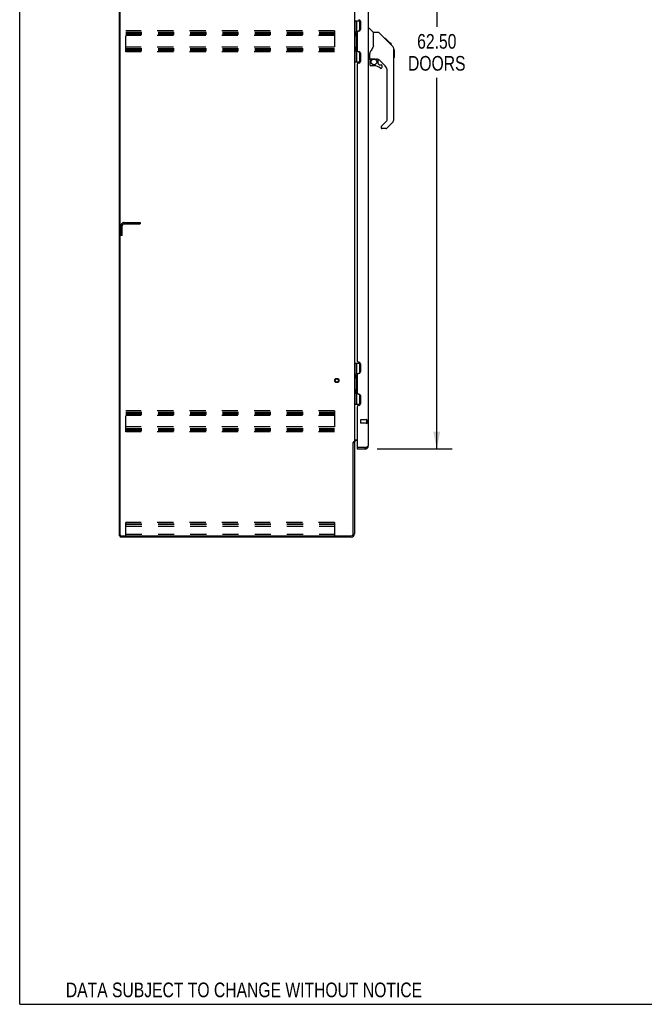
# Model space of a CAD drawing. Header units: inches. Extents: x 0 to 225, y 0 to 145.
# Tile 1 of 104: x 0 to 48, y 0 to 75. Entities that reach past the tile are written whole.
import ezdxf

# ---------------------------------------------------------------- set-up
doc = ezdxf.new("R2010")
doc.units = ezdxf.units.IN
doc.header["$LTSCALE"] = 12.349732
doc.header["$MEASUREMENT"] = 0
doc.linetypes.add('HIDDEN', pattern=[0.2, 0.1, -0.1])
doc.layers.get('0').update_dxf_attribs({"linetype": 'CONTINUOUS'})
for name, color, linetype in [('02___PRT_ALL_AXES', 7, 'CONTINUOUS'), ('DEFAULT_2', 8, 'HIDDEN'), ('DIMENSIONS', 7, 'CONTINUOUS')]:
    doc.layers.add(name, color=color, linetype=linetype)
doc.styles.get("Standard").update_dxf_attribs({"font": 'txt', "width": 0.8})
doc.dimstyles.new('DIMSTYLE_1', dxfattribs={"dimtxt": 1.122703, "dimasz": 1.320827, "dimexe": 0.09, "dimexo": 0.07, "dimgap": 0.0425, "dimtad": 0, "dimtih": 1, "dimtoh": 1, "dimzin": 4, "dimdsep": 46, "dimtxsty": 'Standard', "dimblk": '_FILLED', "dimblk1": '_FILLED', "dimblk2": '_FILLED', "dimcen": 0.09, "dimadec": 0, "dimazin": 0, "dimtfac": 1, "dimtofl": 0, "dimtmove": 0, "dimatfit": 3, "dimldrblk": '_FILLED', "dimfxl": 0, "dimtolj": 1, "dimtzin": 4, "dimarcsym": 0})

# ---------------------------------------------------------------- blocks, each defined once
blk = doc.blocks.new('_FILLED')
at = {"color": 0, "linetype": 'ByBlock'}
blk.add_solid([(0, 0), (-1, 0.2), (-1, -0.2)], dxfattribs=at)
blk = doc.blocks.new('*D21')
at = {"layer": 'DIMENSIONS', "color": 2, "linetype": 'Continuous'}
for p, q in [((27.377, 105.072), (33.135, 105.072)), ((31.947, 105.072), (31.947, 74.944)), ((31.947, 42.572), (31.947, 71.015)), ((27.377, 42.572), (33.135, 42.572))]:
    blk.add_line(p, q, dxfattribs=at)
at = {"layer": 'DIMENSIONS', "color": 2, "linetype": 'Continuous', "xscale": 1.3208269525, "yscale": 1.3208269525, "zscale": 1.3208269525}
for p, rotation in [((31.947, 105.072), 90), ((31.947, 42.572), 270)]:
    blk.add_blockref('_FILLED', p, dxfattribs=dict(at, rotation=rotation))
at = {"layer": 'DIMENSIONS', "color": 2, "linetype": 'Continuous', "insert": (31.947, 74.383), "char_height": 1.1227, "width": 4.49081, "attachment_point": 2, "line_spacing_factor": 0.9}
blk.add_mtext('62.50\\PDOORS', dxfattribs=at)

msp = doc.modelspace()

# ---------------------------------------------------------------- linework, layer by layer
at = {"color": 7, "linetype": 'Continuous'}
for p, q in [((0, 0), (0, 145.291)), ((7.645, 35.926), (7.645, 107.718)), ((25.645, 75.396), (26.089, 75.396)), ((25.685, 72.247), (25.685, 75.396)), ((25.822, 74.607), (25.822, 75.396)), ((26.039, 75.396), (26.039, 74.628)), ((26.699, 74.826), (26.761, 74.826)), ((27.087, 74.516), (26.789, 74.814)), ((25.758, 74.543), (25.822, 74.607)), ((25.758, 74.543), (25.758, 74.282)), ((25.758, 74.282), (25.822, 74.218)), ((25.775, 74.265), (25.775, 74.559)), ((25.822, 73.426), (25.822, 74.218)), ((26.023, 74.619), (25.959, 74.619)), ((27.454, 74.511), (27.092, 74.511)), ((27.092, 73.406), (27.092, 74.511)), ((28.274, 73.723), (27.509, 74.488)), ((28.031, 74.033), (27.964, 74.033)), ((28.038, 74.026), (27.971, 74.026)), ((28.048, 74.016), (27.981, 74.016)), ((28.054, 74.009), (27.987, 74.009)), ((28.062, 74.002), (27.995, 74.002)), ((28.082, 73.982), (28.015, 73.982)), ((28.031, 74.033), (28.357, 73.706)), ((25.758, 73.362), (25.822, 73.426)), ((25.758, 73.1), (25.758, 73.362)), ((25.775, 73.084), (25.775, 73.378)), ((27.092, 73.469), (27.072, 73.412)), ((28.104, 73.959), (28.038, 73.959)), ((28.128, 73.936), (28.061, 73.936)), ((28.151, 73.912), (28.085, 73.912)), ((28.175, 73.888), (28.108, 73.888)), ((28.199, 73.865), (28.132, 73.865)), ((28.221, 73.843), (28.154, 73.843)), ((28.241, 73.822), (28.174, 73.822)), ((28.259, 73.805), (28.192, 73.805)), ((28.272, 73.792), (28.205, 73.792)), ((28.276, 73.788), (28.209, 73.788)), ((28.278, 73.786), (28.211, 73.786)), ((28.278, 73.785), (28.211, 73.785)), ((28.279, 73.785), (28.212, 73.785)), ((28.247, 73.749), (28.213, 73.783)), ((28.281, 73.782), (28.215, 73.782)), ((28.286, 73.778), (28.219, 73.778)), ((28.292, 73.772), (28.225, 73.772)), ((28.305, 73.758), (28.239, 73.758)), ((28.274, 73.722), (28.247, 73.749)), ((28.321, 73.743), (28.254, 73.743)), ((28.328, 73.735), (28.261, 73.735)), ((28.335, 73.729), (28.268, 73.729)), ((28.274, 73.722), (28.552, 73.444)), ((28.347, 73.717), (28.28, 73.717)), ((28.352, 73.711), (28.286, 73.711)), ((28.356, 73.708), (28.289, 73.708)), ((28.357, 73.707), (28.29, 73.707)), ((28.357, 73.706), (28.29, 73.706)), ((28.358, 73.706), (28.291, 73.706)), ((28.442, 73.622), (28.358, 73.706)), ((28.375, 73.622), (28.442, 73.622)), ((28.444, 73.62), (28.377, 73.62)), ((28.446, 73.617), (28.379, 73.617)), ((28.444, 73.62), (28.446, 73.617)), ((25.758, 73.1), (25.822, 73.036)), ((25.822, 72.247), (25.822, 73.036)), ((25.959, 73.024), (26.023, 73.024)), ((26.039, 73.016), (26.039, 72.247)), ((26.817, 72.483), (26.817, 72.89)), ((26.837, 72.485), (27.132, 72.485)), ((26.875, 72.405), (26.954, 72.485)), ((28.666, 73.189), (28.666, 73.195)), ((28.667, 67.882), (28.667, 73.166)), ((28.679, 73.17), (28.679, 72.584)), ((25.645, 72.247), (26.089, 72.247)), ((26.778, 72.444), (26.699, 72.444)), ((26.817, 72.266), (26.817, 72.028)), ((26.881, 72.399), (26.878, 72.403)), ((26.884, 72.396), (26.881, 72.399)), ((26.889, 72.391), (26.884, 72.396)), ((27.132, 71.95), (26.896, 71.95)), ((27.405, 72.444), (27.317, 72.444)), ((27.447, 72.112), (27.447, 72.439)), ((27.45, 72.104), (27.522, 72.032)), ((27.983, 71.947), (27.481, 72.449)), ((27.53, 72.028), (27.683, 72.028)), ((27.762, 71.83), (27.762, 71.95)), ((28.155, 67.797), (28.155, 71.53)), ((27.683, 67.272), (27.683, 67.207)), ((27.697, 67.306), (28.132, 67.741)), ((28.552, 67.604), (28.1, 67.152)), ((28.044, 67.129), (27.762, 67.129)), ((25.645, 49.146), (26.089, 49.146)), ((25.685, 45.997), (25.685, 49.146)), ((25.822, 48.357), (25.822, 49.146)), ((26.039, 49.146), (26.039, 48.378)), ((25.758, 48.293), (25.822, 48.357)), ((25.775, 48.015), (25.775, 48.309)), ((26.023, 48.369), (25.959, 48.369)), ((25.758, 48.293), (25.758, 48.032)), ((25.758, 48.032), (25.822, 47.968)), ((25.822, 47.176), (25.822, 47.968)), ((25.758, 47.112), (25.822, 47.176)), ((25.758, 46.85), (25.758, 47.112)), ((25.758, 46.85), (25.822, 46.786)), ((25.775, 46.834), (25.775, 47.128)), ((25.822, 45.997), (25.822, 46.786)), ((25.959, 46.774), (26.023, 46.774)), ((26.039, 46.766), (26.039, 45.997)), ((25.645, 45.997), (26.089, 45.997)), ((25.541, 43.062), (25.645, 43.062)), ((25.845, 42.676), (25.865, 42.676)), ((25.845, 42.676), (25.845, 42.572)), ((26.452, 42.572), (26.452, 42.676)), ((7.645, 35.926), (7.76, 35.926)), ((7.697, 35.926), (7.697, 35.822)), ((0, 0), (224.541, 0))]:
    msp.add_line(p, q, dxfattribs=at)
at = {"color": 3, "linetype": 'Continuous'}
for p, q in [((7.697, 35.988), (7.697, 107.655)), ((25.645, 104.529), (25.645, 43.114)), ((26.699, 104.825), (26.699, 42.818)), ((25.969, 75.482), (25.971, 75.482)), ((26.095, 75.358), (26.095, 74.731)), ((25.845, 74.483), (25.845, 73.16)), ((25.971, 74.607), (25.969, 74.607)), ((25.969, 73.036), (25.971, 73.036)), ((26.095, 72.912), (26.095, 72.285)), ((25.845, 72.037), (25.845, 49.356)), ((25.971, 72.161), (25.969, 72.161)), ((25.969, 49.232), (25.971, 49.232)), ((26.095, 49.108), (26.095, 48.481)), ((25.971, 48.357), (25.969, 48.357)), ((25.845, 48.233), (25.845, 46.91)), ((25.969, 46.786), (25.971, 46.786)), ((26.095, 46.662), (26.095, 46.035)), ((25.845, 45.787), (25.845, 42.696)), ((25.971, 45.911), (25.969, 45.911)), ((25.541, 36.069), (25.541, 43.073)), ((25.645, 43.114), (25.571, 43.114)), ((25.645, 43.075), (25.645, 36.068)), ((25.686, 43.27), (25.845, 43.27)), ((25.845, 43.218), (25.788, 43.218)), ((25.845, 42.572), (26.452, 42.572)), ((26.452, 42.676), (25.865, 42.676)), ((26.452, 42.676), (26.482, 42.687)), ((26.537, 42.708), (26.553, 42.714)), ((25.399, 35.822), (7.697, 35.822)), ((7.76, 35.926), (25.398, 35.926))]:
    msp.add_line(p, q, dxfattribs=at)
at = {"color": 7, "linetype": 'Continuous'}
for points in [[(27.509, 74.488), (27.502, 74.494), (27.493, 74.5), (27.484, 74.505), (27.474, 74.508), (27.464, 74.51), (27.454, 74.511)], [(27.072, 73.412), (27.041, 73.343), (27.005, 73.272), (26.962, 73.199), (26.915, 73.125), (26.87, 73.061)], [(28.213, 73.783), (28.191, 73.805), (28.169, 73.828), (28.147, 73.85)], [(28.667, 73.166), (28.666, 73.195), (28.661, 73.236), (28.651, 73.277), (28.637, 73.317), (28.619, 73.354), (28.598, 73.39), (28.572, 73.423), (28.552, 73.444)], [(26.87, 73.061), (26.86, 73.045), (26.844, 73.016), (26.832, 72.984), (26.823, 72.95), (26.818, 72.915), (26.817, 72.89)], [(27.132, 72.485), (27.138, 72.485), (27.158, 72.484), (27.179, 72.481), (27.2, 72.478), (27.22, 72.473), (27.238, 72.467), (27.254, 72.462), (27.268, 72.457), (27.28, 72.453), (27.291, 72.449), (27.3, 72.447), (27.308, 72.445)], [(26.889, 72.391), (26.879, 72.381), (26.871, 72.37), (26.863, 72.359), (26.856, 72.347), (26.85, 72.334), (26.846, 72.321), (26.842, 72.307), (26.839, 72.294), (26.837, 72.28), (26.837, 72.266)], [(26.878, 72.403), (26.876, 72.404), (26.875, 72.405), (26.875, 72.405), (26.875, 72.405)], [(27.308, 72.445), (27.316, 72.444), (27.317, 72.444)]]:
    msp.add_lwpolyline(points, dxfattribs=at)
at = {"color": 3, "linetype": 'Continuous'}
for points in [[(25.555, 43.095), (25.553, 43.091), (25.552, 43.09), (25.551, 43.088), (25.55, 43.086), (25.549, 43.085), (25.548, 43.083), (25.547, 43.081), (25.545, 43.079), (25.544, 43.078), (25.543, 43.076), (25.541, 43.073)], [(25.571, 43.114), (25.569, 43.113), (25.567, 43.111), (25.565, 43.11), (25.564, 43.108), (25.562, 43.107), (25.561, 43.105), (25.56, 43.104), (25.559, 43.102), (25.558, 43.101), (25.557, 43.1), (25.556, 43.098), (25.555, 43.097), (25.555, 43.095)], [(25.666, 43.246), (25.661, 43.244), (25.659, 43.243), (25.656, 43.242), (25.654, 43.24), (25.652, 43.239), (25.65, 43.238), (25.649, 43.236), (25.647, 43.235), (25.646, 43.233), (25.646, 43.232), (25.645, 43.23), (25.645, 43.229)], [(25.686, 43.27), (25.686, 43.268), (25.685, 43.266), (25.685, 43.264), (25.684, 43.262), (25.684, 43.26), (25.683, 43.259), (25.681, 43.257), (25.68, 43.256), (25.678, 43.254), (25.676, 43.253), (25.675, 43.251), (25.673, 43.25), (25.67, 43.249), (25.668, 43.248), (25.666, 43.246)], [(26.482, 42.687), (26.497, 42.692), (26.511, 42.698), (26.526, 42.703), (26.537, 42.708)], [(26.553, 42.714), (26.567, 42.72), (26.58, 42.725), (26.592, 42.73), (26.604, 42.736), (26.616, 42.741), (26.627, 42.747), (26.637, 42.752), (26.646, 42.758), (26.655, 42.763), (26.663, 42.769), (26.671, 42.774), (26.677, 42.78), (26.683, 42.785), (26.688, 42.791), (26.692, 42.796), (26.695, 42.802), (26.697, 42.807), (26.698, 42.813), (26.699, 42.818)]]:
    msp.add_lwpolyline(points, dxfattribs=at)
at = {"color": 7, "linetype": 'Continuous'}
msp.add_circle((27.132, 72.245), 0.217, dxfattribs=at)
at = {"color": 3, "linetype": 'Continuous'}
for centre, radius, start, end in [((25.971, 75.358), 0.124, 0, 90), ((25.971, 74.731), 0.124, 270, 360), ((25.969, 74.483), 0.124, 90, 179.99988), ((25.969, 73.16), 0.124, 179.99998, 270), ((25.971, 72.912), 0.124, 0, 90), ((25.969, 72.037), 0.124, 90, 179.99988), ((25.971, 72.285), 0.124, 270, 360), ((25.969, 49.356), 0.124, 179.99998, 270), ((25.971, 49.108), 0.124, 0, 90), ((25.969, 48.233), 0.124, 90, 179.99988), ((25.971, 48.481), 0.124, 270, 360), ((25.969, 46.91), 0.124, 179.99998, 270), ((25.971, 46.662), 0.124, 0, 90), ((25.969, 45.787), 0.124, 90, 179.99988), ((25.971, 46.035), 0.124, 270, 360), ((25.788, 43.075), 0.142, 90, 180), ((25.865, 42.696), 0.02, 180, 270), ((26.452, 42.818), 0.246, 270, 360), ((7.76, 35.988), 0.0625, 180, 270), ((25.398, 36.069), 0.143, 270, 360), ((25.399, 36.068), 0.246, 270, 360)]:
    msp.add_arc(centre, radius, start, end, dxfattribs=at)
at = {"color": 7, "linetype": 'Continuous'}
for centre, radius, start, end in [((26.761, 74.786), 0.0394, 45, 90), ((25.759, 74.515), 0.116, 20.35425, 57.15809), ((25.759, 74.309), 0.116, 302.84191, 317.28032), ((26.295, 74.042), 0.472, 162.30808, 180), ((27.073, 74.502), 0.0197, 0, 45), ((26.295, 73.601), 0.472, 180, 197.69192), ((25.759, 73.334), 0.116, 42.71968, 57.15809), ((25.759, 73.128), 0.116, 302.84191, 339.64325), ((26.778, 72.483), 0.0394, 270, 360), ((26.837, 72.505), 0.0197, 180, 270), ((28.659, 73.17), 0.0197, 0, 68.93953), ((28.659, 72.584), 0.0197, 293.60704, 360), ((27.014, 72.266), 0.197, 135, 180), ((26.896, 72.028), 0.0787, 180, 270), ((27.132, 71.162), 0.787, 50.4788, 90), ((27.405, 72.247), 0.197, 52.51213, 90), ((27.459, 72.112), 0.0118, 180, 225), ((27.53, 72.04), 0.0118, 225, 270), ((27.683, 71.83), 0.0787, 230.4788, 360), ((27.683, 71.95), 0.0787, 0, 90), ((27.565, 71.53), 0.591, 0, 45), ((27.73, 67.272), 0.0472, 135, 180), ((27.762, 67.207), 0.0787, 180, 270), ((28.077, 67.797), 0.0787, 315, 360), ((28.274, 67.882), 0.394, 315, 360), ((28.044, 67.207), 0.0787, 270, 315), ((25.759, 48.265), 0.116, 20.35425, 57.15809), ((25.759, 48.059), 0.116, 302.84191, 317.28032), ((26.295, 47.792), 0.472, 162.30808, 180), ((26.295, 47.351), 0.472, 180, 197.69192), ((25.759, 47.084), 0.116, 42.71968, 57.15809), ((25.759, 46.878), 0.116, 302.84191, 339.64325), ((26.452, 42.818), 0.142, 270, 311.38317), ((26.445, 42.826), 0.15, 275.84694, 308.07543)]:
    msp.add_arc(centre, radius, start, end, dxfattribs=at)
at = {"layer": '02___PRT_ALL_AXES', "color": 8, "linetype": 'HIDDEN'}
for p, q in [((7.749, 59.551), (7.853, 59.551)), ((7.749, 59.176), (7.749, 59.551)), ((7.749, 59.176), (7.853, 59.176)), ((7.853, 59.176), (7.853, 59.551)), ((26.552, 44.8), (26.105, 44.8)), ((26.552, 44.552), (26.105, 44.552)), ((26.552, 44.8), (26.552, 44.552))]:
    msp.add_line(p, q, dxfattribs=at)
msp.add_circle((24.291, 47.822), 0.124, dxfattribs=at)
at = {"layer": 'DEFAULT_2', "color": 8, "linetype": 'HIDDEN'}
for p, q in [((8.124, 73.009), (8.124, 74.634)), ((24.124, 74.634), (8.124, 74.634)), ((8.124, 74.53), (24.124, 74.53)), ((8.124, 74.44), (24.124, 74.44)), ((8.124, 74.363), (24.124, 74.363)), ((24.124, 74.259), (8.124, 74.259)), ((24.124, 74.634), (24.124, 73.009)), ((24.124, 73.384), (8.124, 73.384)), ((8.124, 73.28), (24.124, 73.28)), ((8.124, 73.19), (24.124, 73.19)), ((8.124, 73.113), (24.124, 73.113)), ((24.124, 73.009), (8.124, 73.009)), ((7.749, 58.926), (7.749, 59.679)), ((7.853, 58.926), (7.853, 59.679)), ((7.996, 59.926), (9.249, 59.926)), ((7.996, 59.822), (9.249, 59.822)), ((9.249, 59.822), (9.249, 59.926)), ((7.853, 58.926), (7.749, 58.926)), ((24.124, 45.509), (8.124, 45.509)), ((8.124, 43.884), (8.124, 45.509)), ((8.124, 45.405), (24.124, 45.405)), ((8.124, 45.315), (24.124, 45.315)), ((24.124, 45.509), (24.124, 43.884)), ((8.124, 45.238), (24.124, 45.238)), ((24.124, 45.134), (8.124, 45.134)), ((26.095, 44.79), (26.095, 44.562)), ((26.552, 44.818), (26.552, 44.534)), ((26.595, 44.818), (26.595, 44.534)), ((24.124, 44.259), (8.124, 44.259)), ((8.124, 44.155), (24.124, 44.155)), ((8.124, 44.065), (24.124, 44.065)), ((8.124, 43.988), (24.124, 43.988)), ((24.124, 43.884), (8.124, 43.884)), ((24.124, 36.926), (8.124, 36.926)), ((8.124, 35.926), (8.124, 36.926)), ((8.124, 36.822), (24.124, 36.822)), ((8.124, 36.821), (24.124, 36.821)), ((8.124, 36.644), (24.124, 36.644)), ((24.124, 36.926), (24.124, 35.926)), ((8.124, 36.03), (24.124, 36.03))]:
    msp.add_line(p, q, dxfattribs=at)
for radius in [0.164, 0.124]:
    msp.add_circle((24.291, 47.822), radius, dxfattribs=at)
for centre, radius, start, end in [((7.996, 59.679), 0.246, 90, 180), ((7.996, 59.679), 0.142, 90, 180), ((26.105, 44.79), 0.01, 90, 180), ((26.105, 44.562), 0.01, 180, 270), ((26.573, 44.818), 0.0215, 0, 180), ((26.573, 44.534), 0.0215, 180, 360)]:
    msp.add_arc(centre, radius, start, end, dxfattribs=at)

# ---------------------------------------------------------------- texts
at = {"layer": 'DIMENSIONS', "color": 2, "linetype": 'Continuous', "insert": (17.178, 1.666), "char_height": 1.1227, "width": 33.23201, "attachment_point": 2, "line_spacing_factor": 0.9}
msp.add_mtext('DATA SUBJECT TO CHANGE WITHOUT NOTICE', dxfattribs=at)

# ---------------------------------------------------------------- dimensions: what is measured, and where the dimension line sits
at = {"layer": 'DIMENSIONS', "color": 2, "linetype": 'Continuous'}
dim = msp.add_linear_dim(base=(31.947, 105.072), p1=(27.307, 42.572), p2=(27.307, 105.072), angle=90, text='<>\\PDOORS', dimstyle='DIMSTYLE_1', dxfattribs=at)
dim.commit()
dim.dimension.update_dxf_attribs({"geometry": '*D21', "text_midpoint": (31.947, 72.98), "dimtype": 160})

doc.saveas('drawing.dxf')
